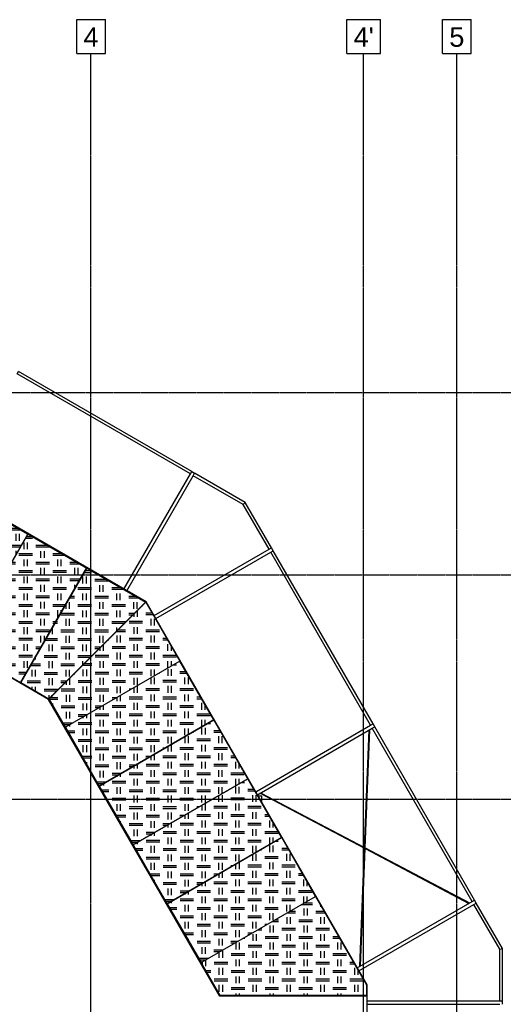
# Model space of a CAD drawing. Header units: millimetres. Extents: x 30 to 60678, y -866 to 36935.
# Tile 18 of 26: x 32447 to 39586, y 22410 to 36935. Entities that reach past the tile are written whole.
import ezdxf

# ---------------------------------------------------------------- set-up
doc = ezdxf.new("R2010")
doc.units = ezdxf.units.MM
doc.linetypes.add('DXK_LINE_DOT3', pattern=[5.9187, 2.979, -0.9799, 0.9799, -0.9799])
doc.styles.add('Arial', font='ARIAL.TTF', dxfattribs={"height": 0.2})

# ---------------------------------------------------------------- blocks, each defined once
blk = doc.blocks.new('Part-12488 - 1314')
at = {"color": 7}
blk.add_line((34986, 30268), (35029, 30243), dxfattribs=at)
blk = doc.blocks.new('Part-11283 - 1314')
at = {"color": 7}
for p, q in [((33537, 28795), (33549, 28795)), ((33549, 28788), (33549, 28795)), ((33449, 27483), (33449, 27486)), ((33549, 27583), (33549, 27586)), ((33549, 26743), (33549, 26745)), ((33449, 26685), (33449, 26687))]:
    blk.add_line(p, q, dxfattribs=at)
blk = doc.blocks.new('GridLine-2602 - 1314')
at = {"color": 6, "linetype": 'DXK_LINE_DOT3'}
blk.add_line((8274, 25435), (43899, 25435), dxfattribs=at)
blk = doc.blocks.new('Part-12744 - 1314')
at = {"color": 7}
for p, q in [((35009, 30208), (35029, 30243)), ((35776, 29811), (35029, 30243)), ((35747, 29782), (35009, 30208)), ((35747, 29782), (35776, 29811))]:
    blk.add_line(p, q, dxfattribs=at)
blk = doc.blocks.new('GridLine-2597 - 1314')
at = {"color": 6}
for p, q in [((38688, 36935), (39111, 36935)), ((38688, 36435), (38688, 36935)), ((39111, 36435), (39111, 36935)), ((38688, 36435), (39111, 36435))]:
    blk.add_line(p, q, dxfattribs=at)
at = {"color": 6, "linetype": 'DXK_LINE_DOT3'}
blk.add_line((38899, 2435), (38899, 36435), dxfattribs=at)
at = {"color": 7, "style": 'Arial'}
blk.add_text('5', height=287, dxfattribs=at).set_placement((38788, 36535))
blk = doc.blocks.new('Part-13240 - 1314')
h = blk.add_hatch()
h.set_pattern_fill('', color=136, style=0, pattern_type=0)
h.set_pattern_definition([(90, (32692.7, 29372.4), (-500, 3e-14), [100, -150]), (90, (32942.7, 29497.4), (-500, 3e-14), [100, -150]), (0, (32567.7, 29559.9), (0, 250), [200, -300]), (0, (32817.7, 29434.9), (0, 250), [200, -300]), (0, (32567.7, 29534.9), (0, 250), [200, -300]), (90, (32892.7, 29497.4), (-500, 3e-14), [100, -150]), (90, (32642.7, 29372.4), (-500, 3e-14), [100, -150]), (0, (32817.7, 29409.9), (0, 250), [200, -300])])
h.paths.add_polyline_path([(31592, 27658), (32568, 29347), (31702, 29847), (30726, 28158)])
at = {"color": 7}
for p, q in [((31702, 29847), (30726, 28158)), ((32568, 29347), (31702, 29847)), ((31592, 27658), (32568, 29347)), ((30726, 28158), (31592, 27658))]:
    blk.add_line(p, q, dxfattribs=at)
blk = doc.blocks.new('Part-13244 - 1314')
h = blk.add_hatch()
h.set_pattern_fill('', color=136, style=0, pattern_type=0)
h.set_pattern_definition([(90, (34935.2, 27498.25), (-500, 3e-14), [100, -150]), (90, (35185.2, 27623.25), (-500, 3e-14), [100, -150]), (0, (34810.21, 27685.75), (0, 250), [200, -300]), (0, (35060.21, 27560.75), (0, 250), [200, -300]), (0, (34810.21, 27660.75), (0, 250), [200, -300]), (90, (35135.2, 27623.25), (-500, 3e-14), [100, -150]), (90, (34885.2, 27498.25), (-500, 3e-14), [100, -150]), (0, (35060.21, 27535.75), (0, 250), [200, -300])])
h.paths.add_polyline_path([(33121, 26497), (34810, 27473), (34309, 28341), (32880, 26914)])
at = {"color": 7}
for p, q in [((32880, 26914), (34309, 28341)), ((34309, 28341), (34810, 27473)), ((34810, 27473), (33121, 26497)), ((33121, 26497), (32880, 26914))]:
    blk.add_line(p, q, dxfattribs=at)
blk = doc.blocks.new('GridLine-2595 - 1314')
at = {"color": 6}
for p, q in [((33288, 36935), (33711, 36935)), ((33288, 36435), (33288, 36935)), ((33711, 36435), (33711, 36935)), ((33288, 36435), (33711, 36435))]:
    blk.add_line(p, q, dxfattribs=at)
at = {"color": 6, "linetype": 'DXK_LINE_DOT3'}
blk.add_line((33499, 2435), (33499, 36435), dxfattribs=at)
at = {"color": 7, "style": 'Arial'}
blk.add_text('4', height=287, dxfattribs=at).set_placement((33388, 36535))
blk = doc.blocks.new('GridLine-2596 - 1314')
at = {"color": 6}
for p, q in [((37275, 36935), (37774, 36935)), ((37275, 36435), (37275, 36935)), ((37774, 36435), (37774, 36935)), ((37275, 36435), (37774, 36435))]:
    blk.add_line(p, q, dxfattribs=at)
at = {"color": 6, "linetype": 'DXK_LINE_DOT3'}
blk.add_line((37524, 2435), (37524, 36435), dxfattribs=at)
at = {"color": 7, "style": 'Arial'}
blk.add_text("4'", height=286.5, dxfattribs=at).set_placement((37375, 36535))
blk = doc.blocks.new('GridLine-2603 - 1314')
at = {"color": 6, "linetype": 'DXK_LINE_DOT3'}
blk.add_line((8274, 28745), (43899, 28745), dxfattribs=at)
blk = doc.blocks.new('GridLine-2604 - 1314')
at = {"color": 6, "linetype": 'DXK_LINE_DOT3'}
blk.add_line((8274, 31435), (43899, 31435), dxfattribs=at)
blk = doc.blocks.new('Part-11582 - 1314')
at = {"color": 7}
for p, q in [((35373, 25485), (35377, 25485)), ((35965, 25485), (36022, 25485)), ((36022, 25385), (36022, 25485)), ((35200, 25385), (35204, 25385))]:
    blk.add_line(p, q, dxfattribs=at)
blk = doc.blocks.new('Part-12995 - 1314')
at = {"color": 7}
for p, q in [((36958, 23764), (36928, 23816)), ((36928, 23816), (36928, 23816)), ((36958, 23764), (36958, 23764))]:
    blk.add_line(p, q, dxfattribs=at)
blk = doc.blocks.new('Part-11413 - 1314')
at = {"color": 7}
for p, q in [((29935, 28795), (29937, 28795)), ((31092, 28795), (31094, 28795)), ((32249, 28795), (32251, 28795)), ((33406, 28795), (33409, 28795)), ((31034, 28695), (31036, 28695)), ((32191, 28695), (32193, 28695)), ((33348, 28695), (33351, 28695))]:
    blk.add_line(p, q, dxfattribs=at)
blk = doc.blocks.new('Part-11984 - 1314')
at = {"color": 7}
for p, q in [((36232, 24821), (36231, 24823)), ((36734, 23952), (36732, 23955))]:
    blk.add_line(p, q, dxfattribs=at)
blk = doc.blocks.new('Part-11701 - 1314')
at = {"color": 7}
for p, q in [((28633, 31510), (28637, 31508)), ((29483, 31019), (29484, 31019)), ((29917, 30769), (29919, 30768)), ((30785, 30268), (30787, 30267)), ((31653, 29767), (31655, 29766)), ((32521, 29266), (32522, 29265)), ((33406, 28795), (33409, 28795))]:
    blk.add_line(p, q, dxfattribs=at)
blk = doc.blocks.new('Part-11719 - 1314')
at = {"color": 7}
for p, q in [((34239, 28274), (34237, 28275)), ((34268, 28303), (34239, 28274))]:
    blk.add_line(p, q, dxfattribs=at)
blk = doc.blocks.new('Part-11840 - 1314')
at = {"color": 7}
for p, q in [((34428, 28146), (34312, 28347)), ((34239, 28274), (34268, 28303)), ((34240, 28272), (34239, 28274)), ((34928, 27280), (34458, 28094)), ((34729, 27424), (34728, 27426)), ((35428, 26414), (34958, 27228)), ((35230, 26557), (35229, 26558)), ((35928, 25548), (35458, 26362)), ((35731, 25689), (35730, 25691)), ((35965, 25485), (35958, 25496)), ((35965, 25485), (35965, 25485))]:
    blk.add_line(p, q, dxfattribs=at)
blk = doc.blocks.new('Part-11847 - 1314')
at = {"color": 7}
blk.add_line((34729, 27424), (34728, 27426), dxfattribs=at)
blk = doc.blocks.new('Part-12848 - 1314')
at = {"color": 7}
for p, q in [((35996, 25523), (35998, 25527)), ((35996, 25522), (35996, 25523)), ((35996, 25522), (37536, 24711)), ((36003, 25530), (37537, 24723)), ((37546, 24717), (39087, 23907)), ((37546, 24706), (39079, 23899)), ((39086, 23905), (39084, 23902)), ((39085, 23902), (39086, 23905)), ((39087, 23907), (39086, 23905)), ((39086, 23905), (39087, 23907))]:
    blk.add_line(p, q, dxfattribs=at)
blk = doc.blocks.new('Part-12213 - 1314')
at = {"color": 7}
for p, q in [((34517, 24988), (34523, 24993)), ((34685, 25085), (34690, 25090))]:
    blk.add_line(p, q, dxfattribs=at)
blk = doc.blocks.new('Part-12912 - 1314')
at = {"color": 7}
for p, q in [((37574, 22697), (37568, 22695)), ((37574, 22538), (37574, 22697)), ((37568, 22543), (37574, 22538))]:
    blk.add_line(p, q, dxfattribs=at)
blk = doc.blocks.new('Part-13248 - 1314')
h = blk.add_hatch()
h.set_pattern_fill('', color=136, style=0, pattern_type=0)
h.set_pattern_definition([(90, (36938.84, 24027.14), (-500, 3e-14), [100, -150]), (90, (37188.84, 24152.14), (-500, 3e-14), [100, -150]), (0, (36813.84, 24214.64), (0, 250), [200, -300]), (0, (37063.84, 24089.64), (0, 250), [200, -300]), (0, (36813.84, 24189.64), (0, 250), [200, -300]), (90, (37138.84, 24152.14), (-500, 3e-14), [100, -150]), (90, (36888.84, 24027.14), (-500, 3e-14), [100, -150]), (0, (37063.84, 24064.64), (0, 250), [200, -300])])
h.paths.add_polyline_path([(35124, 23027), (36814, 24002), (36314, 24868), (34624, 23893)])
at = {"color": 7}
for p, q in [((36314, 24868), (34624, 23893)), ((36814, 24002), (36314, 24868)), ((35124, 23027), (36814, 24002)), ((34624, 23893), (35124, 23027))]:
    blk.add_line(p, q, dxfattribs=at)
blk = doc.blocks.new('Part-12455 - 1314')
at = {"color": 7}
for p, q in [((37574, 22460), (39534, 22460)), ((37574, 22410), (39534, 22410)), ((39574, 22410), (39574, 22460))]:
    blk.add_line(p, q, dxfattribs=at)
blk = doc.blocks.new('Part-12456 - 1314')
at = {"color": 7}
blk.add_line((39574, 22410), (39574, 22460), dxfattribs=at)
blk = doc.blocks.new('Part-12487 - 1314')
at = {"color": 7}
for p, q in [((33986, 28536), (34966, 30233)), ((34986, 30268), (35029, 30243)), ((34029, 28511), (35009, 30208))]:
    blk.add_line(p, q, dxfattribs=at)
blk = doc.blocks.new('Part-12519 - 1314')
at = {"color": 7}
for p, q in [((34430, 28143), (36127, 29123)), ((34455, 28100), (36152, 29080)), ((36187, 29100), (36162, 29143))]:
    blk.add_line(p, q, dxfattribs=at)
blk = doc.blocks.new('Part-12520 - 1314')
at = {"color": 7}
blk.add_line((36187, 29100), (36162, 29143), dxfattribs=at)
blk = doc.blocks.new('Part-12527 - 1314')
at = {"color": 7}
for p, q in [((35930, 25545), (37627, 26525)), ((35955, 25502), (37652, 26482)), ((37687, 26502), (37662, 26545))]:
    blk.add_line(p, q, dxfattribs=at)
blk = doc.blocks.new('Part-12528 - 1314')
at = {"color": 7}
blk.add_line((37687, 26502), (37662, 26545), dxfattribs=at)
blk = doc.blocks.new('Part-12535 - 1314')
at = {"color": 7}
for p, q in [((37430, 22947), (39127, 23927)), ((37455, 22904), (39152, 23884)), ((39187, 23904), (39162, 23947))]:
    blk.add_line(p, q, dxfattribs=at)
blk = doc.blocks.new('Part-12536 - 1314')
at = {"color": 7}
blk.add_line((39187, 23904), (39162, 23947), dxfattribs=at)
blk = doc.blocks.new('Part-12861 - 1314')
at = {"color": 7}
for p, q in [((28135, 29644), (28137, 29653)), ((32873, 26908), (28135, 29644)), ((28137, 29653), (28138, 29652)), ((28151, 29703), (28155, 29719)), ((28155, 29719), (28156, 29718)), ((28555, 29411), (28556, 29411)), ((28588, 29469), (28589, 29468)), ((29022, 29218), (29024, 29217)), ((28989, 29161), (28991, 29160)), ((29857, 28660), (29859, 28659)), ((29890, 28717), (29892, 28716)), ((30758, 28216), (30759, 28215)), ((30725, 28159), (30726, 28158)), ((31592, 27658), (31594, 27657)), ((31625, 27715), (31627, 27714)), ((32493, 27214), (32495, 27213)), ((32460, 27157), (32879, 26915)), ((32873, 26908), (32879, 26915)), ((32916, 26951), (32928, 26963)), ((32928, 26963), (32928, 26963))]:
    blk.add_line(p, q, dxfattribs=at)
blk = doc.blocks.new('Part-12726 - 1314')
at = {"color": 7}
for p, q in [((37652, 26482), (37687, 26502)), ((39127, 23927), (37652, 26482)), ((39162, 23947), (37687, 26502)), ((39127, 23927), (39162, 23947))]:
    blk.add_line(p, q, dxfattribs=at)
blk = doc.blocks.new('Part-12727 - 1314')
at = {"color": 7}
for p, q in [((36152, 29080), (36187, 29100)), ((37627, 26525), (36152, 29080)), ((37662, 26545), (36187, 29100)), ((37627, 26525), (37662, 26545))]:
    blk.add_line(p, q, dxfattribs=at)
blk = doc.blocks.new('Part-12728 - 1314')
at = {"color": 7}
for p, q in [((32411, 31708), (32431, 31743)), ((34966, 30233), (32411, 31708)), ((34986, 30268), (32431, 31743)), ((34966, 30233), (34986, 30268))]:
    blk.add_line(p, q, dxfattribs=at)
blk = doc.blocks.new('Part-12885 - 1314')
at = {"color": 7}
blk.add_line((35406, 22538), (35406, 22539), dxfattribs=at)
blk = doc.blocks.new('Part-12745 - 1314')
at = {"color": 7}
for p, q in [((35747, 29782), (35776, 29811)), ((36127, 29123), (35747, 29782)), ((36162, 29143), (35776, 29811)), ((36127, 29123), (36162, 29143))]:
    blk.add_line(p, q, dxfattribs=at)
blk = doc.blocks.new('Part-12747 - 1314')
at = {"color": 7}
for p, q in [((39152, 23884), (39187, 23904)), ((39534, 23222), (39152, 23884)), ((39574, 23233), (39187, 23904)), ((39534, 23222), (39574, 23233))]:
    blk.add_line(p, q, dxfattribs=at)
blk = doc.blocks.new('Part-12748 - 1314')
at = {"color": 7}
for p, q in [((39534, 23222), (39574, 23233)), ((39534, 22460), (39534, 23222)), ((39574, 22460), (39574, 23233)), ((39534, 22460), (39574, 22460))]:
    blk.add_line(p, q, dxfattribs=at)
blk = doc.blocks.new('Part-12913 - 1314')
at = {"color": 7}
for p, q in [((34312, 28347), (34268, 28304)), ((34309, 28341), (34308, 28343)), ((37574, 22697), (34312, 28347)), ((34268, 28304), (34269, 28302)), ((34811, 27471), (34810, 27473)), ((34764, 27444), (34763, 27446)), ((35312, 26604), (35311, 26605)), ((35265, 26577), (35264, 26578)), ((35766, 25709), (35765, 25711)), ((35813, 25736), (35812, 25738)), ((36267, 24841), (36266, 24843)), ((36314, 24868), (36313, 24870)), ((36768, 23972), (36767, 23975)), ((36815, 23999), (36814, 24002)), ((37568, 22695), (37574, 22697))]:
    blk.add_line(p, q, dxfattribs=at)
blk = doc.blocks.new('Part-12832 - 1314')
at = {"color": 7}
for p, q in [((34803, 25153), (34803, 25155)), ((34894, 25205), (34894, 25208)), ((34803, 23996), (34803, 23998)), ((34894, 24048), (34894, 24051))]:
    blk.add_line(p, q, dxfattribs=at)
blk = doc.blocks.new('Part-12847 - 1314')
at = {"color": 7}
for p, q in [((37537, 24723), (37605, 26454)), ((37546, 24717), (37615, 26457)), ((37609, 26457), (37613, 26457)), ((37613, 26457), (37610, 26457)), ((37613, 26457), (37615, 26457)), ((37615, 26457), (37613, 26457)), ((37468, 22972), (37536, 24711)), ((37478, 22975), (37546, 24706)), ((37469, 22972), (37468, 22972)), ((37473, 22972), (37469, 22972))]:
    blk.add_line(p, q, dxfattribs=at)
blk = doc.blocks.new('Part-12860 - 1314')
at = {"color": 7}
for p, q in [((32873, 26908), (32879, 26915)), ((35401, 22529), (32873, 26908)), ((35406, 22538), (32879, 26915)), ((32928, 26963), (32916, 26951)), ((32928, 26962), (32928, 26963)), ((33178, 26529), (33178, 26530)), ((33679, 25661), (33678, 25663)), ((34180, 24793), (34179, 24795)), ((34681, 23926), (34680, 23927)), ((35183, 23057), (35181, 23060)), ((35401, 22529), (35406, 22538))]:
    blk.add_line(p, q, dxfattribs=at)
blk = doc.blocks.new('Part-12870 - 1314')
at = {"color": 7}
for p, q in [((35401, 22529), (35406, 22538)), ((37574, 22529), (35401, 22529)), ((37574, 22538), (35406, 22538)), ((37574, 22529), (37574, 22538))]:
    blk.add_line(p, q, dxfattribs=at)
blk = doc.blocks.new('Part-12886 - 1314')
at = {"color": 7}
for p, q in [((32916, 26951), (32879, 26915)), ((32916, 26950), (32916, 26951)), ((33164, 26521), (33164, 26522)), ((33665, 25653), (33664, 25655)), ((34166, 24785), (34165, 24787)), ((34667, 23918), (34666, 23919)), ((35169, 23049), (35167, 23052)), ((35406, 22538), (35406, 22539))]:
    blk.add_line(p, q, dxfattribs=at)
blk = doc.blocks.new('Part-12887 - 1314')
at = {"color": 7}
for p, q in [((28137, 29653), (28151, 29703)), ((28151, 29703), (28151, 29702)), ((28580, 29455), (28581, 29454)), ((29014, 29204), (29016, 29203)), ((29882, 28703), (29884, 28702)), ((30750, 28202), (30751, 28201)), ((31617, 27701), (31619, 27700)), ((32485, 27200), (32487, 27199)), ((32879, 26915), (32916, 26951)), ((32916, 26951), (32916, 26951))]:
    blk.add_line(p, q, dxfattribs=at)
blk = doc.blocks.new('Part-12914 - 1314')
at = {"color": 7}
for p, q in [((28661, 31610), (28645, 31550)), ((28645, 31550), (28648, 31548)), ((28660, 31604), (28662, 31602)), ((34312, 28347), (28661, 31610)), ((29530, 31101), (34308, 28343)), ((29503, 31054), (29504, 31054)), ((29937, 30804), (29939, 30803)), ((30805, 30303), (30807, 30302)), ((31673, 29802), (31675, 29801)), ((32541, 29301), (32542, 29300)), ((33409, 28800), (33411, 28798)), ((34268, 28304), (34312, 28347)), ((34268, 28304), (34266, 28304))]:
    blk.add_line(p, q, dxfattribs=at)
blk = doc.blocks.new('Part-12988 - 1314')
at = {"color": 7}
for p, q in [((33245, 28964), (33193, 28994)), ((33193, 28994), (33193, 28994)), ((33245, 28964), (33245, 28964))]:
    blk.add_line(p, q, dxfattribs=at)
blk = doc.blocks.new('Part-12991 - 1314')
at = {"color": 7}
for p, q in [((34111, 28464), (34059, 28494)), ((34059, 28494), (34059, 28494)), ((34111, 28464), (34111, 28464))]:
    blk.add_line(p, q, dxfattribs=at)
blk = doc.blocks.new('Part-12992 - 1314')
at = {"color": 7}
for p, q in [((35958, 25496), (35928, 25548)), ((35928, 25548), (35928, 25548)), ((35958, 25496), (35958, 25496))]:
    blk.add_line(p, q, dxfattribs=at)
blk = doc.blocks.new('Part-12993 - 1314')
at = {"color": 7}
for p, q in [((35458, 26362), (35428, 26414)), ((35428, 26414), (35428, 26414)), ((35458, 26362), (35458, 26362))]:
    blk.add_line(p, q, dxfattribs=at)
blk = doc.blocks.new('Part-12994 - 1314')
at = {"color": 7}
for p, q in [((36458, 24630), (36428, 24682)), ((36428, 24682), (36428, 24682)), ((36458, 24630), (36458, 24630))]:
    blk.add_line(p, q, dxfattribs=at)
blk = doc.blocks.new('Part-12996 - 1314')
at = {"color": 7}
for p, q in [((37458, 22898), (37428, 22950)), ((37428, 22950), (37428, 22950)), ((37458, 22898), (37458, 22898))]:
    blk.add_line(p, q, dxfattribs=at)
blk = doc.blocks.new('Part-12997 - 1314')
at = {"color": 7}
for p, q in [((34958, 27228), (34928, 27280)), ((34928, 27280), (34928, 27280)), ((34958, 27228), (34958, 27228))]:
    blk.add_line(p, q, dxfattribs=at)
blk = doc.blocks.new('Part-12998 - 1314')
at = {"color": 7}
for p, q in [((34458, 28094), (34428, 28146)), ((34428, 28146), (34428, 28146)), ((34458, 28094), (34458, 28094))]:
    blk.add_line(p, q, dxfattribs=at)
blk = doc.blocks.new('Part-13241 - 1314')
h = blk.add_hatch()
h.set_pattern_fill('', color=136, style=0, pattern_type=0)
h.set_pattern_definition([(90, (33560.5, 28871.44), (-500, 3e-14), [100, -150]), (90, (33810.5, 28996.44), (-500, 3e-14), [100, -150]), (0, (33435.5, 29058.94), (0, 250), [200, -300]), (0, (33685.5, 28933.94), (0, 250), [200, -300]), (0, (33435.5, 29033.94), (0, 250), [200, -300]), (90, (33760.5, 28996.44), (-500, 3e-14), [100, -150]), (90, (33510.5, 28871.44), (-500, 3e-14), [100, -150]), (0, (33685.5, 28908.94), (0, 250), [200, -300])])
h.paths.add_polyline_path([(32460, 27157), (33435, 28846), (32569, 29346), (31594, 27657)])
at = {"color": 7}
for p, q in [((32569, 29346), (31594, 27657)), ((33435, 28846), (32569, 29346)), ((32460, 27157), (33435, 28846)), ((31594, 27657), (32460, 27157))]:
    blk.add_line(p, q, dxfattribs=at)
blk = doc.blocks.new('Part-13242 - 1314')
h = blk.add_hatch()
h.set_pattern_fill('', color=136, style=0, pattern_type=0)
h.set_pattern_definition([(90, (34430.9, 28368.94), (-500, 3e-14), [100, -150]), (90, (34680.9, 28493.94), (-500, 3e-14), [100, -150]), (0, (34305.92, 28556.44), (0, 250), [200, -300]), (0, (34555.92, 28431.44), (0, 250), [200, -300]), (0, (34305.92, 28531.44), (0, 250), [200, -300]), (90, (34630.9, 28493.94), (-500, 3e-14), [100, -150]), (90, (34380.9, 28368.94), (-500, 3e-14), [100, -150]), (0, (34555.92, 28406.44), (0, 250), [200, -300])])
h.paths.add_polyline_path([(32879, 26915), (34306, 28344), (33438, 28845), (32462, 27156)])
at = {"color": 7}
for p, q in [((33438, 28845), (32462, 27156)), ((34306, 28344), (33438, 28845)), ((32879, 26915), (34306, 28344)), ((32462, 27156), (32879, 26915))]:
    blk.add_line(p, q, dxfattribs=at)
blk = doc.blocks.new('Part-13245 - 1314')
h = blk.add_hatch()
h.set_pattern_fill('', color=136, style=0, pattern_type=0)
h.set_pattern_definition([(90, (35435.83, 26630.4), (-500, 3e-14), [100, -150]), (90, (35685.83, 26755.4), (-500, 3e-14), [100, -150]), (0, (35310.83, 26817.9), (0, 250), [200, -300]), (0, (35560.83, 26692.9), (0, 250), [200, -300]), (0, (35310.83, 26792.9), (0, 250), [200, -300]), (90, (35635.83, 26755.4), (-500, 3e-14), [100, -150]), (90, (35385.83, 26630.4), (-500, 3e-14), [100, -150]), (0, (35560.83, 26667.9), (0, 250), [200, -300])])
h.paths.add_polyline_path([(33621, 25630), (35311, 26605), (34811, 27471), (33121, 26496)])
at = {"color": 7}
for p, q in [((34811, 27471), (33121, 26496)), ((35311, 26605), (34811, 27471)), ((33621, 25630), (35311, 26605)), ((33121, 26496), (33621, 25630))]:
    blk.add_line(p, q, dxfattribs=at)
blk = doc.blocks.new('Part-13246 - 1314')
h = blk.add_hatch()
h.set_pattern_fill('', color=136, style=0, pattern_type=0)
h.set_pattern_definition([(90, (35936.83, 25762.65), (-500, 3e-14), [100, -150]), (90, (36186.83, 25887.65), (-500, 3e-14), [100, -150]), (0, (35811.83, 25950.15), (0, 250), [200, -300]), (0, (36061.83, 25825.15), (0, 250), [200, -300]), (0, (35811.83, 25925.15), (0, 250), [200, -300]), (90, (36136.83, 25887.65), (-500, 3e-14), [100, -150]), (90, (35886.83, 25762.65), (-500, 3e-14), [100, -150]), (0, (36061.83, 25800.15), (0, 250), [200, -300])])
h.paths.add_polyline_path([(34122, 24762), (35812, 25738), (35312, 26604), (33622, 25628)])
at = {"color": 7}
for p, q in [((35312, 26604), (33622, 25628)), ((35812, 25738), (35312, 26604)), ((34122, 24762), (35812, 25738)), ((33622, 25628), (34122, 24762))]:
    blk.add_line(p, q, dxfattribs=at)
blk = doc.blocks.new('Part-13247 - 1314')
h = blk.add_hatch()
h.set_pattern_fill('', color=136, style=0, pattern_type=0)
h.set_pattern_definition([(90, (36437.83, 24894.9), (-500, 3e-14), [100, -150]), (90, (36687.83, 25019.9), (-500, 3e-14), [100, -150]), (0, (36312.83, 25082.4), (0, 250), [200, -300]), (0, (36562.83, 24957.4), (0, 250), [200, -300]), (0, (36312.83, 25057.4), (0, 250), [200, -300]), (90, (36637.83, 25019.9), (-500, 3e-14), [100, -150]), (90, (36387.83, 24894.9), (-500, 3e-14), [100, -150]), (0, (36562.83, 24932.4), (0, 250), [200, -300])])
h.paths.add_polyline_path([(34623, 23894), (36313, 24870), (35813, 25736), (34123, 24760)])
at = {"color": 7}
for p, q in [((35813, 25736), (34123, 24760)), ((36313, 24870), (35813, 25736)), ((34623, 23894), (36313, 24870)), ((34123, 24760), (34623, 23894))]:
    blk.add_line(p, q, dxfattribs=at)
blk = doc.blocks.new('Part-13249 - 1314')
h = blk.add_hatch()
h.set_pattern_fill('', color=136, style=0, pattern_type=0)
h.set_pattern_definition([(90, (37693.36, 22720.3), (-500, 3e-14), [100, -150]), (90, (37943.36, 22845.3), (-500, 3e-14), [100, -150]), (0, (37568.36, 22907.78), (0, 250), [200, -300]), (0, (37818.36, 22782.78), (0, 250), [200, -300]), (0, (37568.36, 22882.78), (0, 250), [200, -300]), (90, (37893.36, 22845.3), (-500, 3e-14), [100, -150]), (90, (37643.36, 22720.3), (-500, 3e-14), [100, -150]), (0, (37818.36, 22757.78), (0, 250), [200, -300])])
h.paths.add_polyline_path([(37568, 22539), (37568, 22695), (36815, 24000), (35126, 23024), (35406, 22539)])
at = {"color": 7}
for p, q in [((35126, 23024), (36815, 24000)), ((36815, 24000), (37568, 22695)), ((35406, 22539), (35126, 23024)), ((37568, 22695), (37568, 22539)), ((37568, 22539), (35406, 22539))]:
    blk.add_line(p, q, dxfattribs=at)
blk = doc.blocks.new('Part-21052 - 1314')
at = {"color": 7}
for p, q in [((32873, 26908), (28135, 29644)), ((35401, 22529), (32873, 26908)), ((37574, 22529), (35401, 22529)), ((37574, 16340), (37574, 22529))]:
    blk.add_line(p, q, dxfattribs=at)

msp = doc.modelspace()

# ---------------------------------------------------------------- block references
for name in ['GridLine-2595 - 1314', 'GridLine-2596 - 1314', 'GridLine-2597 - 1314', 'GridLine-2604 - 1314', 'Part-12728 - 1314', 'Part-12914 - 1314', 'Part-11701 - 1314', 'Part-12487 - 1314', 'Part-12488 - 1314', 'Part-12744 - 1314', 'Part-13240 - 1314', 'Part-12745 - 1314', 'Part-21052 - 1314', 'Part-12861 - 1314', 'Part-12887 - 1314', 'Part-13241 - 1314', 'Part-12519 - 1314', 'Part-12727 - 1314', 'Part-12520 - 1314', 'GridLine-2603 - 1314', 'Part-12988 - 1314', 'Part-11413 - 1314', 'Part-13242 - 1314', 'Part-11283 - 1314', 'Part-12991 - 1314', 'Part-13244 - 1314', 'Part-11840 - 1314', 'Part-12913 - 1314', 'Part-11719 - 1314', 'Part-12998 - 1314', 'Part-13245 - 1314', 'Part-11847 - 1314', 'Part-12997 - 1314', 'Part-12860 - 1314', 'Part-12886 - 1314', 'Part-13246 - 1314', 'Part-12527 - 1314', 'Part-12847 - 1314', 'Part-12726 - 1314', 'Part-12528 - 1314', 'Part-12993 - 1314', 'Part-13247 - 1314', 'GridLine-2602 - 1314', 'Part-11582 - 1314', 'Part-12992 - 1314', 'Part-12848 - 1314', 'Part-12832 - 1314', 'Part-12213 - 1314', 'Part-13248 - 1314', 'Part-11984 - 1314', 'Part-12994 - 1314', 'Part-13249 - 1314', 'Part-12535 - 1314', 'Part-12747 - 1314', 'Part-12536 - 1314', 'Part-12995 - 1314', 'Part-12748 - 1314', 'Part-12996 - 1314', 'Part-12912 - 1314', 'Part-12870 - 1314', 'Part-12885 - 1314', 'Part-12455 - 1314', 'Part-12456 - 1314']:
    msp.add_blockref(name, (0, 0))

doc.saveas('drawing.dxf')
